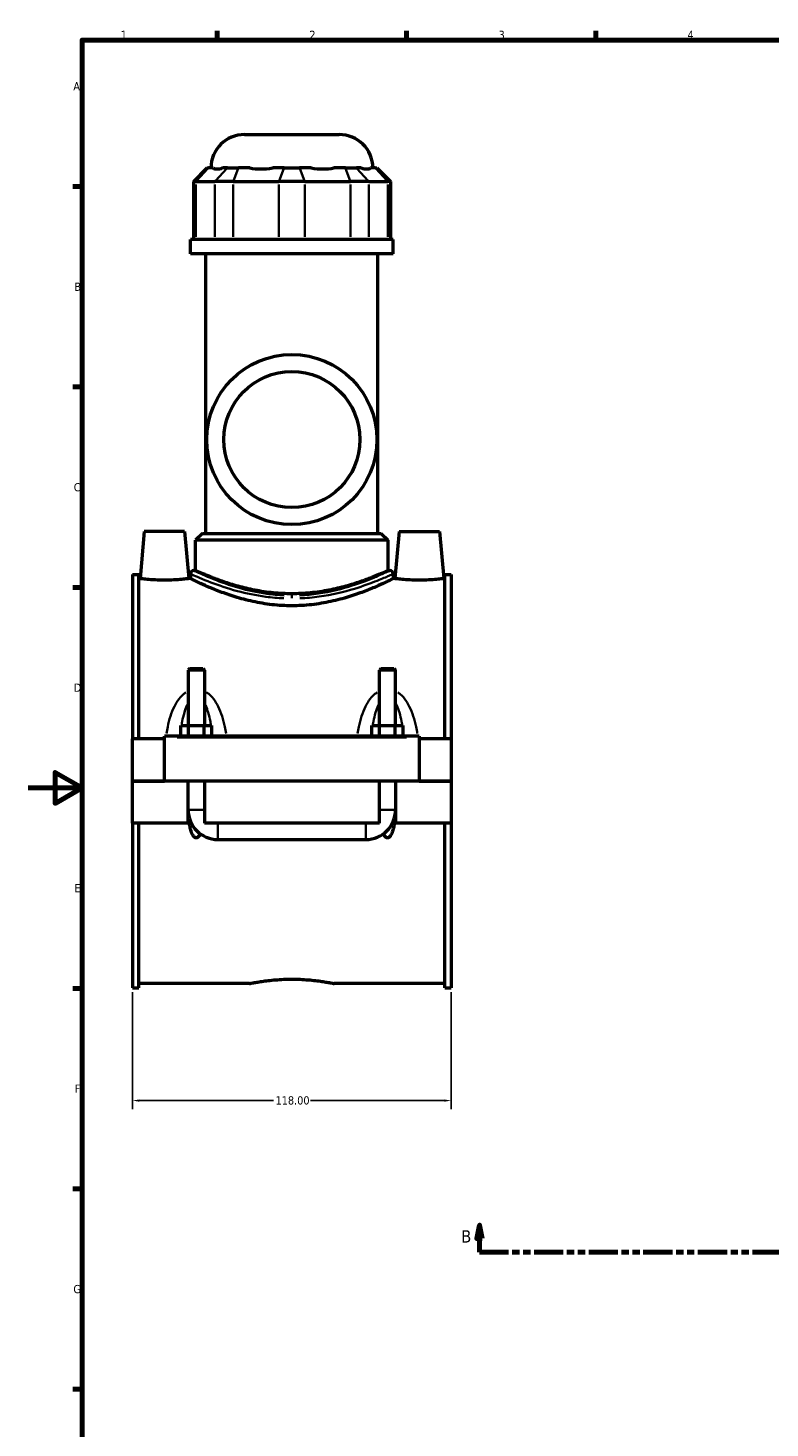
# Model space of a CAD drawing. Header units: millimetres. Extents: x 0 to 898, y -421 to 1004.
# Tile 4 of 7: x 0 to 275, y 60 to 578. Entities that reach past the tile are written whole.
import ezdxf

# ---------------------------------------------------------------- set-up
doc = ezdxf.new("R2010")
doc.units = ezdxf.units.MM
doc.linetypes.add('DOUBLE_DASH_CHAIN', pattern=[1.2403, 0.6614, -0.0827, 0.1654, -0.0827, 0.1654, -0.0827])
for name, color, linetype, lineweight in [('Border (ANSI)', 7, 'Continuous', 70), ('Dimension (ANSI)', 7, 'Continuous', 25), ('Section Line (ANSI)', 7, 'DOUBLE_DASH_CHAIN', 70), ('Visible (ANSI)', 7, 'Continuous', 50), ('Visible Narrow (ANSI)', 7, 'Continuous', 35)]:
    doc.layers.add(name, color=color, linetype=linetype, lineweight=lineweight)
doc.styles.add('Label Text (ANSI)', font='tahoma.ttf')
doc.styles.add('Note Text (ANSI)', font='tahoma.ttf')
doc.dimstyles.new('Default - mm (ANSI)', dxfattribs={"dimtxt": 3.048, "dimasz": 2.5, "dimexe": 3.175, "dimexo": 1.6002, "dimgap": 0.8, "dimtad": 0, "dimtoh": 1, "dimrnd": 1e-08, "dimzin": 4, "dimdsep": 46, "dimtxsty": 'Note Text (ANSI)', "dimcen": 0.09, "dimdle": 10, "dimclrd": 256, "dimclre": 256, "dimclrt": 230, "dimadec": 1, "dimazin": 1, "dimtfac": 1, "dimtofl": 0, "dimtmove": 0, "dimatfit": 3, "dimfxl": 1, "dimtolj": 1, "dimtzin": 4, "dimlwd": -1, "dimlwe": -1, "dimarcsym": 0})

# ---------------------------------------------------------------- blocks, each defined once
blk = doc.blocks.new('Borders Default Border')
at = {"layer": 'Border (ANSI)'}
for p, q in [((70.08, 574), (70.08, 577.45)), ((140.17, 574), (140.17, 577.45)), ((210.25, 574), (210.25, 577.45)), ((20, 519.75), (16.55, 519.75)), ((20, 445.5), (16.55, 445.5)), ((20, 371.25), (16.55, 371.25)), ((20, 222.75), (16.55, 222.75)), ((20, 148.5), (16.55, 148.5)), ((20, 74.25), (16.55, 74.25))]:
    blk.add_line(p, q, dxfattribs=at)
at = {"layer": 'Border (ANSI)', "flags": 128}
for points in [[(20, 20), (20, 574), (821, 574), (821, 20), (20, 20)], [(0, 297), (20, 297), (10, 302.77), (10, 291.23), (20, 297)]]:
    blk.add_lwpolyline(points, dxfattribs=at)
at = {"layer": 'Border (ANSI)', "color": 230, "true_color": 0xff0080, "char_height": 3.05, "attachment_point": 7, "style": 'Note Text (ANSI)'}
for s, insert in [('1', (34.35, 574.4)), ('2', (104.2, 574.4)), ('3', (174.26, 574.34)), ('4', (244.23, 574.4)), ('A', (16.78, 555.35)), ('B', (17.15, 481.1)), ('C', (16.95, 406.8)), ('D', (16.96, 332.6)), ('E', (17.21, 258.35)), ('F', (17.29, 184.1)), ('G', (16.81, 109.79))]:
    blk.add_mtext(s, dxfattribs=dict(at, insert=insert))
blk = doc.blocks.new('2dTransSection0')
at = {"layer": 'Section Line (ANSI)', "linetype": 'Continuous'}
for p, q in [((167.21, 135.1), (166.21, 130.1)), ((167.21, 130.1), (167.21, 135.1)), ((168.21, 130.1), (167.21, 135.1)), ((541.8, 135.1), (540.8, 130.1)), ((541.8, 130.1), (541.8, 135.1)), ((542.8, 130.1), (541.8, 135.1)), ((166.21, 130.1), (168.21, 130.1)), ((167.21, 125.1), (167.21, 130.1)), ((540.8, 130.1), (542.8, 130.1)), ((541.8, 125.1), (541.8, 130.1)), ((167.21, 125.1), (177.83, 125.1)), ((531.19, 125.1), (541.8, 125.1))]:
    blk.add_line(p, q, dxfattribs=at)
at = {"layer": 'Section Line (ANSI)', "linetype": 'DOUBLE_DASH_CHAIN', "ltscale": 16.303146}
blk.add_line((167.21, 125.1), (541.8, 125.1), dxfattribs=at)
at = {"layer": 'Section Line (ANSI)', "linetype": 'Continuous', "flags": 128}
for points in [[(168.21, 130.1), (167.21, 135.1), (166.21, 130.1), (168.21, 130.1)], [(542.8, 130.1), (541.8, 135.1), (540.8, 130.1), (542.8, 130.1)]]:
    blk.add_lwpolyline(points, dxfattribs=at)
at = {"layer": 'Section Line (ANSI)'}
for points in [[(168.21, 130.1), (167.21, 135.1), (166.21, 130.1), (168.21, 130.1)], [(542.8, 130.1), (541.8, 135.1), (540.8, 130.1), (542.8, 130.1)]]:
    blk.add_solid(points, dxfattribs=at)
at = {"layer": 'Section Line (ANSI)', "char_height": 4.57, "attachment_point": 7, "style": 'Label Text (ANSI)'}
for insert in [(160.46, 128.6), (545.76, 128.6)]:
    blk.add_mtext('B', dxfattribs=dict(at, insert=insert))
blk = doc.blocks.new('*D8')
at = {"layer": 'Defpoints', "color": 0, "transparency": 16777216}
for p in [(38.72, 223.01), (156.72, 223.01), (156.72, 181.19)]:
    blk.add_point(p, dxfattribs=at)
at = {"layer": 'Dimension (ANSI)', "transparency": 16777216}
for p, q in [((38.72, 221.41), (38.72, 178.02)), ((156.72, 221.41), (156.72, 178.02)), ((41.22, 181.19), (90.88, 181.19)), ((154.22, 181.19), (104.56, 181.19))]:
    blk.add_line(p, q, dxfattribs=at)
for points in [[(41.22, 181.61), (41.22, 180.77), (38.72, 181.19)], [(154.22, 181.61), (154.22, 180.77), (156.72, 181.19)]]:
    blk.add_solid(points, dxfattribs=at)
at = {"layer": 'Dimension (ANSI)', "color": 230, "true_color": 0xff0080, "transparency": 16777216, "insert": (91.68, 182.79), "char_height": 3.048, "attachment_point": 1, "style": 'Note Text (ANSI)'}
blk.add_mtext('\\A1;118.00', dxfattribs=at)

msp = doc.modelspace()

# ---------------------------------------------------------------- linework, layer by layer
at = {"layer": 'Visible (ANSI)'}
for p, q in [((80.215, 539.007), (115.216, 539.007)), ((66.245, 526.617), (61.245, 521.617)), ((66.245, 526.617), (66.816, 526.617)), ((68.567, 526.617), (66.816, 526.617)), ((73.837, 526.617), (72.086, 526.617)), ((73.837, 526.617), (77.896, 526.617)), ((82.122, 526.617), (77.896, 526.617)), ((94.845, 526.617), (90.619, 526.617)), ((94.845, 526.617), (100.585, 526.617)), ((104.812, 526.617), (100.585, 526.617)), ((117.535, 526.617), (113.309, 526.617)), ((117.535, 526.617), (121.594, 526.617)), ((123.344, 526.617), (121.594, 526.617)), ((128.614, 526.617), (126.864, 526.617)), ((128.614, 526.617), (129.185, 526.617)), ((129.185, 526.617), (134.185, 521.617)), ((62.197, 521.617), (61.245, 521.617)), ((61.245, 521.617), (61.245, 500.067)), ((62.197, 521.617), (69.217, 521.617)), ((75.982, 521.617), (69.217, 521.617)), ((75.982, 521.617), (92.932, 521.617)), ((102.499, 521.617), (92.932, 521.617)), ((102.499, 521.617), (119.448, 521.617)), ((126.213, 521.617), (119.448, 521.617)), ((126.213, 521.617), (133.234, 521.617)), ((134.185, 521.617), (133.234, 521.617)), ((134.185, 521.617), (134.185, 500.067)), ((135.215, 500.067), (60.215, 500.067)), ((60.215, 494.757), (60.215, 500.067)), ((135.215, 494.757), (135.215, 500.067)), ((135.215, 494.757), (60.215, 494.757)), ((65.84, 391.257), (65.84, 494.757)), ((129.59, 391.257), (129.59, 494.757)), ((43.015, 392.007), (41.484, 374.507)), ((58.015, 392.007), (43.015, 392.007)), ((58.015, 392.007), (59.546, 374.507)), ((64.59, 391.257), (62.09, 388.757)), ((64.59, 391.257), (130.84, 391.257)), ((130.84, 391.257), (133.34, 388.757)), ((137.415, 392.007), (135.884, 374.507)), ((137.415, 392.007), (152.415, 392.007)), ((152.415, 392.007), (153.946, 374.507)), ((133.34, 388.757), (62.09, 388.757)), ((62.09, 377.507), (62.09, 388.757)), ((133.34, 377.507), (133.34, 388.757)), ((38.715, 376.007), (38.715, 315.132)), ((38.715, 376.007), (41.075, 376.007)), ((41.075, 315.132), (41.075, 376.007)), ((41.484, 374.507), (41.075, 374.507)), ((60.215, 374.507), (59.546, 374.507)), ((60.215, 376.257), (60.215, 374.507)), ((61.465, 377.507), (62.09, 377.507)), ((133.34, 377.507), (133.965, 377.507)), ((135.215, 376.257), (135.215, 374.507)), ((135.884, 374.507), (135.215, 374.507)), ((154.355, 374.507), (153.946, 374.507)), ((154.355, 315.132), (154.355, 376.007)), ((154.355, 376.007), (156.715, 376.007)), ((156.715, 376.007), (156.715, 315.132)), ((59.915, 341.224), (59.315, 340.624)), ((65.315, 340.624), (59.315, 340.624)), ((59.315, 340.624), (59.315, 320.132)), ((59.915, 341.224), (64.715, 341.224)), ((64.715, 341.224), (65.315, 340.624)), ((65.315, 340.624), (65.315, 320.132)), ((130.715, 341.224), (130.115, 340.624)), ((136.115, 340.624), (130.115, 340.624)), ((130.115, 320.132), (130.115, 340.624)), ((130.715, 341.224), (135.515, 341.224)), ((135.515, 341.224), (136.115, 340.624)), ((136.115, 320.132), (136.115, 340.624)), ((56.542, 316.132), (56.542, 320.132)), ((56.542, 320.132), (59.429, 320.132)), ((59.429, 316.132), (59.429, 320.132)), ((59.429, 320.132), (65.202, 320.132)), ((65.202, 316.132), (65.202, 320.132)), ((65.202, 320.132), (68.089, 320.132)), ((68.089, 316.132), (68.089, 320.132)), ((127.342, 320.132), (130.229, 320.132)), ((127.342, 316.132), (127.342, 320.132)), ((130.229, 316.132), (130.229, 320.132)), ((130.229, 320.132), (136.002, 320.132)), ((136.002, 316.132), (136.002, 320.132)), ((136.002, 320.132), (138.889, 320.132)), ((138.889, 316.132), (138.889, 320.132)), ((50.515, 315.132), (38.715, 315.132)), ((38.715, 299.557), (38.715, 315.132)), ((50.515, 315.632), (50.515, 316.132)), ((144.915, 316.132), (50.515, 316.132)), ((50.515, 299.557), (50.515, 315.632)), ((144.915, 316.132), (144.915, 315.632)), ((144.915, 315.632), (144.915, 299.557)), ((156.715, 315.132), (144.915, 315.132)), ((156.715, 315.132), (156.715, 299.557)), ((38.715, 299.557), (50.515, 299.557)), ((38.715, 283.882), (38.715, 299.457)), ((59.315, 299.457), (38.715, 299.457)), ((144.915, 299.557), (50.515, 299.557)), ((59.315, 299.557), (59.315, 299.457)), ((59.315, 283.882), (59.315, 299.457)), ((65.315, 299.557), (65.315, 299.457)), ((65.315, 299.457), (65.315, 283.882)), ((130.115, 299.457), (65.315, 299.457)), ((130.115, 299.457), (130.115, 299.557)), ((130.115, 283.882), (130.115, 299.457)), ((136.115, 299.457), (136.115, 299.557)), ((136.115, 299.457), (136.115, 283.882)), ((156.715, 299.457), (136.115, 299.457)), ((144.915, 299.557), (156.715, 299.557)), ((156.715, 299.457), (156.715, 283.882)), ((59.315, 283.882), (38.715, 283.882)), ((38.715, 283.882), (38.715, 223.007)), ((41.075, 223.007), (41.075, 283.882)), ((59.791, 283.882), (59.315, 283.882)), ((59.807, 283.882), (59.791, 283.882)), ((60.517, 283.882), (59.807, 283.882)), ((130.115, 283.882), (65.315, 283.882)), ((135.624, 283.882), (134.913, 283.882)), ((135.639, 283.882), (135.624, 283.882)), ((136.115, 283.882), (135.639, 283.882)), ((156.715, 283.882), (136.115, 283.882)), ((154.355, 223.007), (154.355, 283.882)), ((156.715, 283.882), (156.715, 223.007)), ((70.315, 277.882), (125.115, 277.882)), ((38.715, 223.007), (41.075, 223.007)), ((82.035, 224.507), (41.075, 224.507)), ((154.355, 224.507), (113.395, 224.507)), ((154.355, 223.007), (156.715, 223.007))]:
    msp.add_line(p, q, dxfattribs=at)
for radius in [31.5, 25.2]:
    msp.add_circle((97.715, 426.007), radius, dxfattribs=at)
for centre, radius, start, end in [((80.215, 526.507), 12.5, 90, 179.49579), ((115.216, 526.507), 12.5, 0.50421, 90), ((61.465, 376.257), 1.25, 90, 180), ((133.965, 376.257), 1.25, 0, 90), ((70.315, 288.882), 11, 180, 270), ((125.115, 288.882), 11, 270, 0)]:
    msp.add_arc(centre, radius, start, end, dxfattribs=at)
for points, knots in [([(68.567, 526.617), (68.936, 526.375), (69.442, 526.265), (70.001, 526.265), (70.559, 526.265), (71.27, 526.375), (72.086, 526.617)], [-0.43798833, -0.43798833, -0.43798833, -0.43798833, 0, 0, 0, 0.43798833, 0.43798833, 0.43798833, 0.43798833]), ([(82.122, 526.617), (83.46, 526.375), (84.887, 526.265), (86.236, 526.265), (87.584, 526.265), (89.095, 526.375), (90.619, 526.617)], [-0.43798833, -0.43798833, -0.43798833, -0.43798833, 0, 0, 0, 0.43798833, 0.43798833, 0.43798833, 0.43798833]), ([(104.812, 526.617), (106.335, 526.375), (107.846, 526.265), (109.195, 526.265), (110.544, 526.265), (111.97, 526.375), (113.309, 526.617)], [-0.43798833, -0.43798833, -0.43798833, -0.43798833, 0, 0, 0, 0.43798833, 0.43798833, 0.43798833, 0.43798833]), ([(123.344, 526.617), (124.161, 526.375), (124.871, 526.265), (125.43, 526.265), (125.989, 526.265), (126.495, 526.375), (126.864, 526.617)], [-0.43798833, -0.43798833, -0.43798833, -0.43798833, 0, 0, 0, 0.43798833, 0.43798833, 0.43798833, 0.43798833]), ([(50.515, 373.956), (49.376, 373.956), (48.163, 373.985), (45.935, 374.09), (44.919, 374.164), (43.32, 374.302), (42.628, 374.376), (41.71, 374.479), (41.484, 374.507), (41.484, 374.507)], [2.7316622, 2.7316622, 2.7316622, 2.7316622, 3.0733309, 3.0733309, 3.4149996, 3.4149996, 3.7562465, 3.7562465, 4.0974934, 4.0974934, 4.0974934, 4.0974934]), ([(59.546, 374.507), (59.546, 374.507), (59.321, 374.479), (58.403, 374.376), (57.711, 374.302), (56.111, 374.164), (55.096, 374.09), (52.867, 373.985), (51.654, 373.956), (50.515, 373.956)], [6.8291556, 6.8291556, 6.8291556, 6.8291556, 7.1704024, 7.1704024, 7.5116493, 7.5116493, 7.853318, 7.853318, 8.1949867, 8.1949867, 8.1949867, 8.1949867]), ([(97.715, 364.459), (95.31, 364.459), (92.84, 364.597), (87.958, 365.143), (85.547, 365.551), (80.944, 366.552), (78.75, 367.144), (74.698, 368.39), (72.842, 369.042), (69.56, 370.283), (68.014, 370.917), (65.276, 372.099), (64.083, 372.645), (62.155, 373.552), (61.419, 373.911), (60.449, 374.389), (60.215, 374.507), (60.215, 374.507)], [0, 0, 0, 0, 0.721716, 0.721716, 1.443432, 1.443432, 2.165148, 2.165148, 2.886864, 2.886864, 3.6066126, 3.6066126, 4.3263611, 4.3263611, 5.0461097, 5.0461097, 5.7658583, 5.7658583, 5.7658583, 5.7658583]), ([(97.715, 368.897), (95.439, 368.897), (93.099, 369.012), (88.468, 369.472), (86.177, 369.817), (81.801, 370.666), (79.712, 371.17), (75.856, 372.235), (74.089, 372.794), (70.963, 373.86), (69.492, 374.407), (66.888, 375.427), (65.755, 375.899), (63.926, 376.682), (63.229, 376.993), (62.311, 377.406), (62.09, 377.507), (62.09, 377.507)], [0, 0, 0, 0, 0.6827614, 0.6827614, 1.3655228, 1.3655228, 2.0482842, 2.0482842, 2.7310457, 2.7310457, 3.4125699, 3.4125699, 4.0940941, 4.0940941, 4.7756184, 4.7756184, 5.4571426, 5.4571426, 5.4571426, 5.4571426]), ([(133.34, 377.507), (133.34, 377.507), (133.119, 377.406), (132.201, 376.993), (131.504, 376.682), (129.676, 375.899), (128.543, 375.427), (125.939, 374.407), (124.468, 373.86), (121.342, 372.794), (119.574, 372.235), (115.718, 371.17), (113.629, 370.666), (109.254, 369.817), (106.963, 369.472), (102.332, 369.012), (99.991, 368.897), (97.715, 368.897)], [16.3714279, 16.3714279, 16.3714279, 16.3714279, 17.0529522, 17.0529522, 17.7344764, 17.7344764, 18.4160007, 18.4160007, 19.0975249, 19.0975249, 19.7802863, 19.7802863, 20.4630477, 20.4630477, 21.1458091, 21.1458091, 21.8285706, 21.8285706, 21.8285706, 21.8285706]), ([(135.215, 374.507), (135.215, 374.507), (134.981, 374.389), (134.011, 373.911), (133.275, 373.552), (131.348, 372.645), (130.155, 372.099), (127.416, 370.917), (125.871, 370.283), (122.588, 369.042), (120.732, 368.39), (116.681, 367.144), (114.486, 366.552), (109.884, 365.551), (107.472, 365.143), (102.591, 364.597), (100.121, 364.459), (97.715, 364.459)], [17.2975748, 17.2975748, 17.2975748, 17.2975748, 18.0173234, 18.0173234, 18.737072, 18.737072, 19.4568206, 19.4568206, 20.1765691, 20.1765691, 20.8982851, 20.8982851, 21.6200011, 21.6200011, 22.3417171, 22.3417171, 23.0634331, 23.0634331, 23.0634331, 23.0634331]), ([(144.915, 373.956), (143.776, 373.956), (142.563, 373.985), (140.335, 374.09), (139.319, 374.164), (137.72, 374.302), (137.028, 374.376), (136.11, 374.479), (135.884, 374.507), (135.884, 374.507)], [0, 0, 0, 0, 0.3416687, 0.3416687, 0.6833374, 0.6833374, 1.0245843, 1.0245843, 1.3658311, 1.3658311, 1.3658311, 1.3658311]), ([(153.946, 374.507), (153.946, 374.507), (153.721, 374.479), (152.803, 374.376), (152.111, 374.302), (150.511, 374.164), (149.496, 374.09), (147.267, 373.985), (146.054, 373.956), (144.915, 373.956)], [4.0974934, 4.0974934, 4.0974934, 4.0974934, 4.4387402, 4.4387402, 4.7799871, 4.7799871, 5.1216558, 5.1216558, 5.4633245, 5.4633245, 5.4633245, 5.4633245]), ([(63.84, 279.99), (63.81, 279.925), (63.778, 279.859), (63.556, 279.417), (63.285, 278.989), (62.855, 278.671), (62.754, 278.611), (62.538, 278.529), (62.423, 278.507), (62.207, 278.507), (62.092, 278.529), (61.877, 278.611), (61.776, 278.671), (61.346, 278.989), (61.074, 279.417), (60.632, 280.297), (60.454, 280.827), (60.153, 281.917), (60.035, 282.479), (59.889, 283.327), (59.846, 283.604), (59.807, 283.882)], [1.36694992, 1.36694992, 1.36694992, 1.36694992, 1.38933862, 1.38933862, 1.51966265, 1.51966265, 1.55211425, 1.55211425, 1.58456585, 1.58456585, 1.61701745, 1.61701745, 1.64946905, 1.64946905, 1.77979308, 1.77979308, 1.9534604, 1.9534604, 2.12712773, 2.12712773, 2.2097981, 2.2097981, 2.2097981, 2.2097981]), ([(135.624, 283.882), (135.585, 283.604), (135.542, 283.327), (135.396, 282.479), (135.277, 281.917), (134.977, 280.827), (134.798, 280.297), (134.356, 279.417), (134.085, 278.989), (133.655, 278.671), (133.554, 278.611), (133.338, 278.529), (133.223, 278.507), (133.007, 278.507), (132.892, 278.529), (132.677, 278.611), (132.576, 278.671), (132.146, 278.989), (131.874, 279.417), (131.652, 279.859), (131.621, 279.925), (131.591, 279.99)], [0.9593336, 0.9593336, 0.9593336, 0.9593336, 1.04200397, 1.04200397, 1.2156713, 1.2156713, 1.38933862, 1.38933862, 1.51966265, 1.51966265, 1.55211425, 1.55211425, 1.58456585, 1.58456585, 1.61701745, 1.61701745, 1.64946905, 1.64946905, 1.77979308, 1.77979308, 1.80218178, 1.80218178, 1.80218178, 1.80218178]), ([(82.035, 224.507), (82.035, 224.507), (82.13, 224.527), (82.528, 224.609), (82.832, 224.671), (83.633, 224.826), (84.131, 224.92), (85.281, 225.12), (85.933, 225.228), (87.322, 225.435), (88.107, 225.543), (89.817, 225.746), (90.741, 225.84), (92.672, 225.998), (93.68, 226.061), (95.707, 226.144), (96.728, 226.165), (97.715, 226.165)], [7.1103537, 7.1103537, 7.1103537, 7.1103537, 7.4066085, 7.4066085, 7.7028633, 7.7028633, 7.9991181, 7.9991181, 8.2953728, 8.2953728, 8.5916475, 8.5916475, 8.8879222, 8.8879222, 9.1841969, 9.1841969, 9.4804716, 9.4804716, 9.4804716, 9.4804716]), ([(97.715, 226.165), (98.703, 226.165), (99.723, 226.144), (101.751, 226.061), (102.759, 225.998), (104.689, 225.84), (105.614, 225.746), (107.324, 225.543), (108.108, 225.435), (109.497, 225.228), (110.149, 225.12), (111.3, 224.92), (111.798, 224.826), (112.599, 224.671), (112.902, 224.609), (113.301, 224.527), (113.395, 224.507), (113.395, 224.507)], [0, 0, 0, 0, 0.2962747, 0.2962747, 0.5925494, 0.5925494, 0.8888241, 0.8888241, 1.1850987, 1.1850987, 1.4813535, 1.4813535, 1.7776083, 1.7776083, 2.0738631, 2.0738631, 2.3701179, 2.3701179, 2.3701179, 2.3701179])]:
    msp.add_open_spline(points, degree=3, knots=knots, dxfattribs=at)
at = {"layer": 'Visible Narrow (ANSI)'}
for p, q in [((66.585, 526.367), (62.428, 521.867)), ((73.606, 526.367), (69.448, 521.867)), ((77.8, 526.367), (76.078, 521.867)), ((94.75, 526.367), (93.027, 521.867)), ((100.681, 526.367), (102.403, 521.867)), ((117.631, 526.367), (119.353, 521.867)), ((121.825, 526.367), (125.982, 521.867)), ((128.845, 526.367), (133.003, 521.867)), ((62.197, 501.145), (62.197, 520.54)), ((69.217, 520.54), (69.217, 501.145)), ((75.982, 501.145), (75.982, 520.54)), ((92.932, 520.54), (92.932, 501.145)), ((102.499, 501.145), (102.499, 520.54)), ((119.448, 520.54), (119.448, 501.145)), ((126.213, 501.145), (126.213, 520.54)), ((133.234, 520.54), (133.234, 501.145)), ((97.715, 368.226), (97.715, 367.225)), ((55.235, 315.632), (140.195, 315.632)), ((59.352, 288.882), (65.278, 288.882)), ((136.078, 288.882), (130.152, 288.882)), ((70.315, 277.919), (70.315, 283.845)), ((125.115, 277.919), (125.115, 283.845))]:
    msp.add_line(p, q, dxfattribs=at)
for points, knots in [([(60.336, 376.201), (60.454, 376.148), (60.657, 376.056), (62.058, 375.426), (64.423, 374.364), (70.435, 372.076), (73.753, 370.927), (80.76, 369.05), (84.329, 368.289), (90.257, 367.509), (92.483, 367.313), (94.729, 367.22)], [-16.979955, -16.979955, -16.979955, -16.979955, -16.5526793, -16.5526793, -14.9150822, -14.9150822, -13.5853999, -13.5853999, -12.4506671, -12.4506671, -11.7996443, -11.7996443, -11.7996443, -11.7996443]), ([(94.828, 368.322), (92.657, 368.417), (90.506, 368.616), (84.775, 369.409), (81.325, 370.182), (74.551, 372.09), (71.344, 373.258), (65.533, 375.583), (63.247, 376.663), (61.893, 377.303), (61.696, 377.396), (61.582, 377.45)], [11.7996443, 11.7996443, 11.7996443, 11.7996443, 12.4506671, 12.4506671, 13.5853999, 13.5853999, 14.9150822, 14.9150822, 16.5526793, 16.5526793, 16.979955, 16.979955, 16.979955, 16.979955]), ([(133.848, 377.449), (133.645, 377.352), (133.18, 377.131), (131.496, 376.349), (130.079, 375.703), (126.08, 374.03), (123.308, 372.949), (116.395, 370.742), (112.094, 369.64), (105.233, 368.646), (102.929, 368.424), (100.602, 368.323)], [29.0674051, 29.0674051, 29.0674051, 29.0674051, 29.8252044, 29.8252044, 30.8464735, 30.8464735, 32.1008412, 32.1008412, 33.5499665, 33.5499665, 34.2477507, 34.2477507, 34.2477507, 34.2477507]), ([(100.702, 367.22), (103.109, 367.32), (105.493, 367.538), (112.59, 368.516), (117.039, 369.6), (124.191, 371.772), (127.058, 372.836), (131.195, 374.482), (132.661, 375.118), (134.403, 375.887), (134.884, 376.104), (135.094, 376.2)], [-34.2477507, -34.2477507, -34.2477507, -34.2477507, -33.5499665, -33.5499665, -32.1008412, -32.1008412, -30.8464735, -30.8464735, -29.8252044, -29.8252044, -29.0674051, -29.0674051, -29.0674051, -29.0674051]), ([(58.499, 332.39), (58.126, 332.148), (57.772, 331.878), (56.899, 331.115), (56.412, 330.587), (55.289, 329.157), (54.713, 328.204), (53.633, 326.041), (53.156, 324.814), (52.345, 322.285), (52.013, 320.983), (51.554, 318.821), (51.398, 317.975), (51.258, 317.122)], [-2.3946287, -2.3946287, -2.3946287, -2.3946287, -2.2605012, -2.2605012, -2.0448367, -2.0448367, -1.7136535, -1.7136535, -1.3274743, -1.3274743, -0.9399512, -0.9399512, -0.6951201, -0.6951201, -0.6951201, -0.6951201]), ([(73.373, 317.122), (73.233, 317.975), (73.076, 318.821), (72.618, 320.983), (72.285, 322.285), (71.475, 324.814), (70.998, 326.041), (69.917, 328.204), (69.341, 329.157), (68.218, 330.587), (67.731, 331.115), (66.859, 331.878), (66.504, 332.148), (66.131, 332.39)], [-4.9064693, -4.9064693, -4.9064693, -4.9064693, -4.6616383, -4.6616383, -4.2741152, -4.2741152, -3.887936, -3.887936, -3.5567527, -3.5567527, -3.3410882, -3.3410882, -3.2069608, -3.2069608, -3.2069608, -3.2069608]), ([(129.299, 332.39), (128.926, 332.148), (128.572, 331.878), (127.699, 331.115), (127.212, 330.587), (126.089, 329.157), (125.513, 328.204), (124.433, 326.041), (123.956, 324.814), (123.145, 322.285), (122.813, 320.983), (122.354, 318.821), (122.198, 317.975), (122.058, 317.122)], [-2.394763, -2.394763, -2.394763, -2.394763, -2.2606352, -2.2606352, -2.0449702, -2.0449702, -1.7137864, -1.7137864, -1.3276069, -1.3276069, -0.9400901, -0.9400901, -0.6952544, -0.6952544, -0.6952544, -0.6952544]), ([(144.173, 317.122), (144.033, 317.975), (143.876, 318.821), (143.418, 320.983), (143.085, 322.285), (142.275, 324.814), (141.798, 326.041), (140.717, 328.204), (140.141, 329.157), (139.018, 330.587), (138.531, 331.115), (137.659, 331.878), (137.304, 332.148), (136.931, 332.39)], [-4.9066036, -4.9066036, -4.9066036, -4.9066036, -4.6617679, -4.6617679, -4.2742511, -4.2742511, -3.8880717, -3.8880717, -3.5568879, -3.5568879, -3.3412229, -3.3412229, -3.2070951, -3.2070951, -3.2070951, -3.2070951]), ([(56.926, 320.591), (56.981, 320.912), (57.038, 321.231), (57.319, 322.705), (57.579, 323.83), (58.169, 325.813), (58.483, 326.686), (58.943, 327.67), (59.035, 327.855), (59.13, 328.035)], [1.22181104, 1.22181104, 1.22181104, 1.22181104, 1.3274743, 1.3274743, 1.7136535, 1.7136535, 2.04483674, 2.04483674, 2.12405749, 2.12405749, 2.12405749, 2.12405749]), ([(65.501, 328.035), (65.596, 327.855), (65.688, 327.67), (66.148, 326.686), (66.462, 325.813), (67.051, 323.83), (67.312, 322.705), (67.592, 321.231), (67.65, 320.912), (67.705, 320.591)], [3.47753196, 3.47753196, 3.47753196, 3.47753196, 3.55675271, 3.55675271, 3.88793595, 3.88793595, 4.27411515, 4.27411515, 4.37977841, 4.37977841, 4.37977841, 4.37977841]), ([(127.726, 320.591), (127.781, 320.912), (127.838, 321.231), (128.119, 322.705), (128.379, 323.83), (128.969, 325.813), (129.283, 326.686), (129.743, 327.67), (129.835, 327.855), (129.93, 328.035)], [1.22194533, 1.22194533, 1.22194533, 1.22194533, 1.32760688, 1.32760688, 1.71378637, 1.71378637, 2.04497016, 2.04497016, 2.12419178, 2.12419178, 2.12419178, 2.12419178]), ([(136.301, 328.035), (136.396, 327.855), (136.488, 327.67), (136.948, 326.686), (137.262, 325.813), (137.851, 323.83), (138.112, 322.705), (138.392, 321.231), (138.45, 320.912), (138.505, 320.591)], [3.47766625, 3.47766625, 3.47766625, 3.47766625, 3.55688787, 3.55688787, 3.88807166, 3.88807166, 4.27425115, 4.27425115, 4.3799127, 4.3799127, 4.3799127, 4.3799127])]:
    msp.add_open_spline(points, degree=3, knots=knots, dxfattribs=at)
for points in [[(56.341, 316.225), (56.399, 316.781), (56.462, 317.334), (56.53, 317.882)], [(68.1, 317.882), (68.169, 317.334), (68.231, 316.781), (68.289, 316.225)], [(127.141, 316.225), (127.199, 316.781), (127.262, 317.334), (127.33, 317.882)], [(138.9, 317.882), (138.969, 317.334), (139.031, 316.781), (139.089, 316.225)]]:
    msp.add_open_spline(points, degree=3, dxfattribs=at)

# ---------------------------------------------------------------- block references
msp.add_blockref('Borders Default Border', (0, 0))
at = {"layer": 'Section Line (ANSI)'}
msp.add_blockref('2dTransSection0', (0, 0), dxfattribs=at)

# ---------------------------------------------------------------- dimensions: what is measured, and where the dimension line sits
at = {"layer": 'Dimension (ANSI)'}
dim = msp.add_linear_dim(base=(156.715, 181.191), p1=(38.715, 223.007), p2=(156.715, 223.007), dimstyle='Default - mm (ANSI)', override={"dimtoh": 0, "dimdec": 2, "dimtp": 0, "dimtm": 0, "dimtdec": 2, "dimatfit": 1}, dxfattribs=at)
dim.commit()
dim.dimension.update_dxf_attribs({"geometry": '*D8', "text_midpoint": (97.715, 181.191), "dimtype": 160})

doc.saveas('drawing.dxf')
